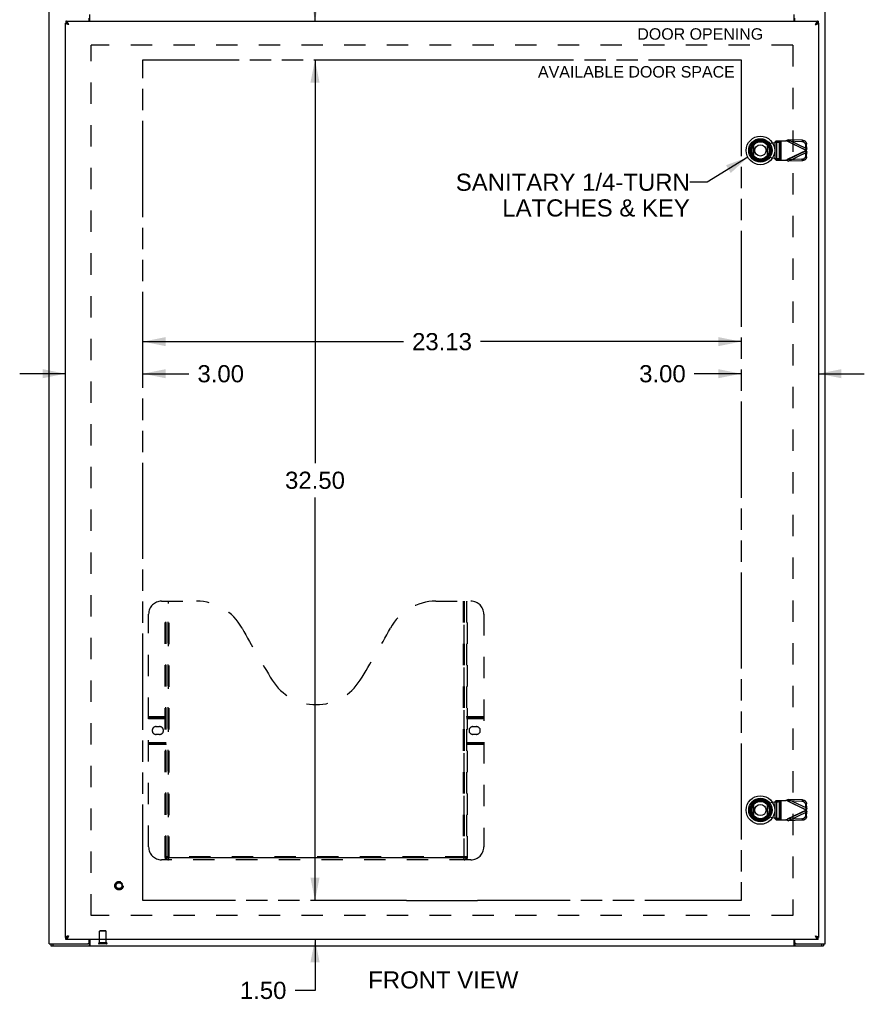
# Model space of a CAD drawing. Header units: inches. Extents: x 0 to 150, y 0 to 97.
# Tile 3 of 7: x 32 to 65, y 27 to 65. Entities that reach past the tile are written whole.
import ezdxf

# ---------------------------------------------------------------- set-up
doc = ezdxf.new("R2010")
doc.units = ezdxf.units.IN
doc.header["$LTSCALE"] = 8.257143
doc.header["$MEASUREMENT"] = 0
doc.linetypes.add('HIDDEN', pattern=[0.2, 0.1, -0.1])
doc.linetypes.add('PHANTOM', pattern=[0.8, 0.45, -0.05, 0.1, -0.05, 0.1, -0.05])
doc.layers.get('0').update_dxf_attribs({"linetype": 'CONTINUOUS'})
for name, color, linetype in [('02___PRT_ALL_AXES', 7, 'CONTINUOUS'), ('1-4_TURN_RH_OVER_16', 7, 'CONTINUOUS'), ('AVAILABLE_DOOR_SPACE', 7, 'CONTINUOUS'), ('DEFAULT_2', 8, 'HIDDEN'), ('DIMENSIONS', 7, 'CONTINUOUS')]:
    doc.layers.add(name, color=color, linetype=linetype)
doc.styles.get("Standard").update_dxf_attribs({"font": 'arial.ttf'})
doc.dimstyles.new('DIMSTYLE_1', dxfattribs={"dimtxt": 0.662338, "dimasz": 0.883117, "dimexe": 0.09, "dimexo": 0.07, "dimgap": 0.0375, "dimtad": 0, "dimtih": 1, "dimtoh": 1, "dimzin": 4, "dimdsep": 46, "dimtxsty": 'Standard', "dimblk": '_FILLED', "dimblk1": '_FILLED', "dimblk2": '_FILLED', "dimcen": 0.09, "dimazin": 1, "dimtfac": 1, "dimtofl": 0, "dimtmove": 0, "dimatfit": 3, "dimldrblk": '_FILLED', "dimfxl": 0, "dimtolj": 1, "dimtzin": 4, "dimarcsym": 0})
doc.dimstyles.get("Standard").update_dxf_attribs({"dimtxt": 0.750649, "dimasz": 0.883117, "dimexe": 0.09, "dimexo": 0.07, "dimgap": 0.09, "dimtad": 0, "dimtih": 1, "dimtoh": 1, "dimzin": 4, "dimdsep": 46, "dimtxsty": 'Standard', "dimblk": '_FILLED', "dimblk1": '_FILLED', "dimblk2": '_FILLED', "dimcen": 0.09, "dimazin": 1, "dimtp": 0.01, "dimtm": 0.01, "dimtfac": 1, "dimtofl": 0, "dimtmove": 0, "dimatfit": 3, "dimldrblk": '_FILLED', "dimfxl": 0, "dimtolj": 1, "dimtzin": 4, "dimarcsym": 0})

# ---------------------------------------------------------------- blocks, each defined once
blk = doc.blocks.new('_FILLED')
at = {"color": 0, "linetype": 'ByBlock'}
blk.add_solid([(0, 0), (-1, 0.2), (-1, -0.2)], dxfattribs=at)
blk = doc.blocks.new('*D17')
at = {"layer": 'DIMENSIONS', "color": 2, "linetype": 'Continuous'}
for p, q in [((43.276, 66.62), (42.602, 66.62)), ((43.276, 64.601), (43.276, 66.62)), ((43.276, 63.101), (43.276, 61.335))]:
    blk.add_line(p, q, dxfattribs=at)
at = {"layer": 'DIMENSIONS', "color": 2, "linetype": 'Continuous', "xscale": 0.8831168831, "yscale": 0.8831168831, "zscale": 0.8831168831}
for p, rotation in [((43.276, 64.601), 270), ((43.276, 63.101), 90)]:
    blk.add_blockref('_FILLED', p, dxfattribs=dict(at, rotation=rotation))
at = {"layer": 'DIMENSIONS', "color": 2, "linetype": 'Continuous', "insert": (42.271, 66.951), "char_height": 0.6623, "width": 1.79988, "attachment_point": 3, "line_spacing_factor": 0.9}
blk.add_mtext('1.50', dxfattribs=at)
blk = doc.blocks.new('*D18')
at = {"layer": 'DIMENSIONS', "color": 2, "linetype": 'Continuous'}
for p, q in [((43.276, 63.101), (43.276, 47.514)), ((43.276, 30.601), (43.276, 46.189))]:
    blk.add_line(p, q, dxfattribs=at)
at = {"layer": 'DIMENSIONS', "color": 2, "linetype": 'Continuous', "xscale": 0.8831168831, "yscale": 0.8831168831, "zscale": 0.8831168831}
for p, rotation in [((43.276, 63.101), 90), ((43.276, 30.601), 270)]:
    blk.add_blockref('_FILLED', p, dxfattribs=dict(at, rotation=rotation))
at = {"layer": 'DIMENSIONS', "color": 2, "linetype": 'Continuous', "insert": (43.276, 47.182), "char_height": 0.6623, "width": 2.31449, "attachment_point": 2, "line_spacing_factor": 0.9}
blk.add_mtext('32.50', dxfattribs=at)
blk = doc.blocks.new('*D19')
at = {"layer": 'DIMENSIONS', "color": 2, "linetype": 'Continuous'}
for p, q in [((43.276, 30.601), (43.276, 32.368)), ((43.276, 29.101), (43.276, 27.129)), ((43.276, 27.129), (42.503, 27.129))]:
    blk.add_line(p, q, dxfattribs=at)
at = {"layer": 'DIMENSIONS', "color": 2, "linetype": 'Continuous', "xscale": 0.8831168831, "yscale": 0.8831168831, "zscale": 0.8831168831}
for p, rotation in [((43.276, 30.601), 270), ((43.276, 29.101), 90)]:
    blk.add_blockref('_FILLED', p, dxfattribs=dict(at, rotation=rotation))
at = {"layer": 'DIMENSIONS', "color": 2, "linetype": 'Continuous', "insert": (42.172, 27.46), "char_height": 0.6623, "width": 1.79988, "attachment_point": 3, "line_spacing_factor": 0.9}
blk.add_mtext('1.50', dxfattribs=at)
blk = doc.blocks.new('*D20')
at = {"layer": 'DIMENSIONS', "color": 2, "linetype": 'Continuous'}
for p, q in [((36.623, 52.209), (46.697, 52.209)), ((59.748, 52.209), (49.674, 52.209))]:
    blk.add_line(p, q, dxfattribs=at)
at = {"layer": 'DIMENSIONS', "color": 2, "linetype": 'Continuous', "xscale": 0.8831168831, "yscale": 0.8831168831, "zscale": 0.8831168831, "rotation": 180}
blk.add_blockref('_FILLED', (36.623, 52.209), dxfattribs=at)
at = {"layer": 'DIMENSIONS', "color": 2, "linetype": 'Continuous', "xscale": 0.8831168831, "yscale": 0.8831168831, "zscale": 0.8831168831}
blk.add_blockref('_FILLED', (59.748, 52.209), dxfattribs=at)
at = {"layer": 'DIMENSIONS', "color": 2, "linetype": 'Continuous', "insert": (48.186, 52.54), "char_height": 0.6623, "width": 2.31449, "attachment_point": 2, "line_spacing_factor": 0.9}
blk.add_mtext('23.13', dxfattribs=at)
blk = doc.blocks.new('*D21')
at = {"layer": 'DIMENSIONS', "color": 2, "linetype": 'Continuous'}
for p, q in [((59.748, 50.969), (57.941, 50.969)), ((62.748, 50.969), (64.515, 50.969))]:
    blk.add_line(p, q, dxfattribs=at)
at = {"layer": 'DIMENSIONS', "color": 2, "linetype": 'Continuous', "xscale": 0.8831168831, "yscale": 0.8831168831, "zscale": 0.8831168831}
blk.add_blockref('_FILLED', (59.748, 50.969), dxfattribs=at)
at = {"layer": 'DIMENSIONS', "color": 2, "linetype": 'Continuous', "xscale": 0.8831168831, "yscale": 0.8831168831, "zscale": 0.8831168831, "rotation": 180}
blk.add_blockref('_FILLED', (62.748, 50.969), dxfattribs=at)
at = {"layer": 'DIMENSIONS', "color": 2, "linetype": 'Continuous', "insert": (57.61, 51.3), "char_height": 0.6623, "width": 1.79988, "attachment_point": 3, "line_spacing_factor": 0.9}
blk.add_mtext('3.00', dxfattribs=at)
blk = doc.blocks.new('*D22')
at = {"layer": 'DIMENSIONS', "color": 2, "linetype": 'Continuous'}
for p, q in [((33.623, 50.969), (31.857, 50.969)), ((36.623, 50.969), (38.399, 50.969))]:
    blk.add_line(p, q, dxfattribs=at)
at = {"layer": 'DIMENSIONS', "color": 2, "linetype": 'Continuous', "xscale": 0.8831168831, "yscale": 0.8831168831, "zscale": 0.8831168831}
blk.add_blockref('_FILLED', (33.623, 50.969), dxfattribs=at)
at = {"layer": 'DIMENSIONS', "color": 2, "linetype": 'Continuous', "xscale": 0.8831168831, "yscale": 0.8831168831, "zscale": 0.8831168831, "rotation": 180}
blk.add_blockref('_FILLED', (36.623, 50.969), dxfattribs=at)
at = {"layer": 'DIMENSIONS', "color": 2, "linetype": 'Continuous', "insert": (38.73, 51.3), "char_height": 0.6623, "width": 1.79988, "attachment_point": 1, "line_spacing_factor": 0.9}
blk.add_mtext('3.00', dxfattribs=at)

msp = doc.modelspace()

# ---------------------------------------------------------------- linework, layer by layer
at = {"color": 3, "linetype": 'Continuous'}
for p, q in [((32.998, 28.926), (32.998, 69.002)), ((62.998, 28.926), (62.998, 69.002)), ((34.548, 64.601), (34.548, 64.71)), ((34.575, 64.601), (34.575, 64.86)), ((61.796, 64.601), (61.796, 64.86)), ((61.823, 64.601), (61.823, 64.71)), ((33.623, 29.176), (33.623, 64.526)), ((33.636, 64.601), (62.735, 64.601)), ((62.613, 64.466), (62.631, 64.471)), ((62.748, 64.526), (62.748, 29.176)), ((62.735, 29.101), (33.636, 29.101)), ((33.758, 29.236), (33.741, 29.231)), ((34.548, 28.986), (34.548, 29.101)), ((34.575, 29.101), (34.575, 28.851)), ((61.796, 28.851), (61.796, 29.101)), ((61.823, 28.986), (61.823, 29.101)), ((32.998, 28.926), (34.488, 28.926)), ((33.061, 28.851), (62.935, 28.851)), ((61.883, 28.926), (62.998, 28.926))]:
    msp.add_line(p, q, dxfattribs=at)
at = {"color": 7, "linetype": 'Continuous'}
for p, q in [((33.623, 64.526), (33.636, 64.526)), ((33.636, 64.601), (33.636, 64.526)), ((62.735, 64.601), (62.735, 64.526)), ((62.748, 64.526), (62.735, 64.526)), ((60.242, 59.386), (60.242, 59.817)), ((60.754, 59.817), (60.754, 59.386)), ((60.242, 33.886), (60.242, 34.317)), ((60.754, 34.317), (60.754, 33.886)), ((33.623, 29.176), (33.636, 29.176)), ((33.636, 29.101), (33.636, 29.176)), ((62.613, 29.236), (62.624, 29.228)), ((62.748, 29.176), (62.735, 29.176)), ((62.735, 29.101), (62.735, 29.176)), ((33.061, 28.926), (33.061, 28.851)), ((33.141, 28.926), (33.141, 28.851)), ((34.545, 28.926), (34.488, 28.926)), ((34.545, 28.926), (34.545, 28.851)), ((61.883, 28.926), (61.826, 28.926)), ((61.826, 28.926), (61.826, 28.851)), ((62.855, 28.926), (62.855, 28.851)), ((62.935, 28.926), (62.935, 28.851))]:
    msp.add_line(p, q, dxfattribs=at)
at = {"color": 3, "linetype": 'Continuous'}
for points in [[(33.699, 64.484), (33.691, 64.486), (33.683, 64.489), (33.676, 64.491), (33.669, 64.494), (33.663, 64.496), (33.657, 64.499), (33.651, 64.501), (33.646, 64.504), (33.641, 64.506), (33.637, 64.509), (33.634, 64.511), (33.631, 64.514), (33.628, 64.516), (33.626, 64.519), (33.624, 64.521), (33.624, 64.524), (33.623, 64.526)], [(33.723, 64.526), (33.718, 64.534), (33.713, 64.541), (33.708, 64.548), (33.702, 64.555), (33.697, 64.562), (33.692, 64.568), (33.687, 64.573), (33.682, 64.579), (33.677, 64.583), (33.672, 64.587), (33.667, 64.591), (33.662, 64.594), (33.657, 64.597), (33.652, 64.599), (33.647, 64.6), (33.641, 64.601), (33.636, 64.601)], [(33.758, 64.466), (33.741, 64.471), (33.732, 64.474), (33.723, 64.476), (33.715, 64.479), (33.707, 64.481), (33.699, 64.484)], [(33.758, 64.466), (33.753, 64.475), (33.748, 64.484), (33.743, 64.493), (33.738, 64.501), (33.733, 64.51), (33.728, 64.518), (33.723, 64.526)], [(62.654, 64.534), (62.649, 64.526), (62.644, 64.518), (62.639, 64.51), (62.634, 64.501), (62.629, 64.493), (62.624, 64.484), (62.618, 64.475), (62.613, 64.466)], [(62.631, 64.471), (62.64, 64.474), (62.648, 64.476), (62.657, 64.479), (62.665, 64.481), (62.673, 64.484)], [(62.735, 64.601), (62.73, 64.601), (62.725, 64.6), (62.72, 64.599), (62.715, 64.597), (62.71, 64.594), (62.705, 64.591), (62.7, 64.587), (62.695, 64.583), (62.69, 64.579), (62.685, 64.573), (62.679, 64.568), (62.674, 64.562), (62.669, 64.555), (62.664, 64.548), (62.659, 64.541), (62.654, 64.534)], [(62.673, 64.484), (62.681, 64.486), (62.688, 64.489), (62.696, 64.491), (62.702, 64.494), (62.709, 64.496), (62.715, 64.499), (62.72, 64.501), (62.726, 64.504), (62.73, 64.506), (62.734, 64.509), (62.738, 64.511), (62.741, 64.514), (62.744, 64.516), (62.746, 64.519), (62.747, 64.521), (62.748, 64.524), (62.748, 64.526)], [(33.699, 29.219), (33.691, 29.216), (33.683, 29.214), (33.676, 29.211), (33.669, 29.209), (33.663, 29.206), (33.657, 29.204), (33.651, 29.201), (33.646, 29.199), (33.641, 29.196), (33.637, 29.194), (33.634, 29.191), (33.631, 29.189), (33.628, 29.186), (33.626, 29.184), (33.624, 29.181), (33.624, 29.179), (33.623, 29.176)], [(33.636, 29.101), (33.641, 29.102), (33.647, 29.102), (33.652, 29.104), (33.657, 29.106), (33.662, 29.108), (33.667, 29.112), (33.672, 29.115), (33.677, 29.119), (33.682, 29.124), (33.687, 29.129), (33.692, 29.135), (33.697, 29.141), (33.702, 29.147), (33.708, 29.154), (33.713, 29.161), (33.718, 29.169)], [(33.741, 29.231), (33.732, 29.229), (33.723, 29.226), (33.715, 29.224), (33.707, 29.221), (33.699, 29.219)], [(33.718, 29.169), (33.723, 29.177), (33.728, 29.185), (33.733, 29.193), (33.738, 29.201), (33.743, 29.21), (33.748, 29.219), (33.753, 29.227), (33.758, 29.236)], [(62.613, 29.236), (62.631, 29.231), (62.64, 29.229), (62.648, 29.226), (62.657, 29.224), (62.665, 29.221), (62.673, 29.219)], [(62.613, 29.236), (62.618, 29.227), (62.624, 29.219), (62.629, 29.21), (62.634, 29.201), (62.639, 29.193), (62.644, 29.185), (62.649, 29.177)], [(62.649, 29.177), (62.654, 29.169), (62.659, 29.161), (62.664, 29.154), (62.669, 29.147), (62.674, 29.141), (62.679, 29.135), (62.685, 29.129), (62.69, 29.124), (62.695, 29.119), (62.7, 29.115), (62.705, 29.112), (62.71, 29.108), (62.715, 29.106), (62.72, 29.104), (62.725, 29.102), (62.73, 29.102), (62.735, 29.101)], [(62.673, 29.219), (62.681, 29.216), (62.688, 29.214), (62.696, 29.211), (62.702, 29.209), (62.709, 29.206), (62.715, 29.204), (62.72, 29.201), (62.726, 29.199), (62.73, 29.196), (62.734, 29.194), (62.738, 29.191), (62.741, 29.189), (62.744, 29.186), (62.746, 29.184), (62.747, 29.181), (62.748, 29.179), (62.748, 29.176)], [(34.566, 28.878), (34.564, 28.873), (34.563, 28.87), (34.562, 28.868), (34.561, 28.866), (34.56, 28.864), (34.559, 28.862), (34.558, 28.86), (34.556, 28.858), (34.555, 28.857), (34.554, 28.855), (34.553, 28.854), (34.552, 28.853), (34.55, 28.853), (34.549, 28.852), (34.548, 28.852), (34.547, 28.851), (34.545, 28.851)], [(34.575, 28.894), (34.574, 28.893), (34.573, 28.892), (34.572, 28.89), (34.571, 28.888), (34.57, 28.885), (34.568, 28.883), (34.567, 28.88), (34.566, 28.878)], [(61.796, 28.894), (61.797, 28.893), (61.799, 28.892), (61.8, 28.89), (61.801, 28.888), (61.802, 28.885), (61.803, 28.883), (61.804, 28.88), (61.805, 28.878), (61.808, 28.873)], [(61.808, 28.873), (61.809, 28.87), (61.81, 28.868), (61.811, 28.866), (61.812, 28.864), (61.813, 28.862), (61.814, 28.86), (61.815, 28.858), (61.817, 28.857), (61.818, 28.855), (61.819, 28.854), (61.82, 28.853), (61.821, 28.853), (61.823, 28.852), (61.824, 28.852), (61.825, 28.851), (61.826, 28.851)]]:
    msp.add_lwpolyline(points, dxfattribs=at)
at = {"color": 7, "linetype": 'Continuous'}
for points in [[(33.702, 64.506), (33.697, 64.509), (33.692, 64.511), (33.687, 64.514), (33.682, 64.516), (33.677, 64.518), (33.672, 64.52), (33.667, 64.522), (33.662, 64.523), (33.657, 64.524), (33.652, 64.525), (33.647, 64.526), (33.641, 64.526), (33.636, 64.526)], [(33.713, 64.5), (33.708, 64.503), (33.702, 64.506)], [(33.758, 64.466), (33.753, 64.47), (33.748, 64.473), (33.743, 64.476), (33.738, 64.48), (33.733, 64.483), (33.728, 64.486), (33.724, 64.49), (33.72, 64.493), (33.716, 64.496), (33.712, 64.5), (33.712, 64.5)], [(33.758, 64.466), (33.753, 64.47), (33.748, 64.474), (33.743, 64.478), (33.738, 64.482), (33.733, 64.486), (33.728, 64.489), (33.723, 64.493), (33.718, 64.496), (33.713, 64.5)], [(62.664, 64.503), (62.659, 64.5), (62.654, 64.496), (62.649, 64.493), (62.644, 64.489), (62.639, 64.486), (62.634, 64.482), (62.629, 64.478), (62.624, 64.474), (62.613, 64.466)], [(62.613, 64.466), (62.619, 64.47), (62.624, 64.473), (62.629, 64.476), (62.634, 64.48), (62.639, 64.483), (62.643, 64.486), (62.648, 64.49), (62.652, 64.493), (62.656, 64.496), (62.659, 64.5), (62.66, 64.5)], [(62.674, 64.509), (62.669, 64.506), (62.664, 64.503)], [(62.735, 64.526), (62.73, 64.526), (62.725, 64.526), (62.72, 64.525), (62.715, 64.524), (62.71, 64.523), (62.705, 64.522), (62.7, 64.52), (62.695, 64.518), (62.69, 64.516), (62.685, 64.514), (62.679, 64.511), (62.674, 64.509)], [(33.636, 29.176), (33.641, 29.176), (33.647, 29.177), (33.652, 29.177), (33.657, 29.178), (33.662, 29.179), (33.667, 29.181), (33.672, 29.182), (33.677, 29.184), (33.682, 29.186), (33.687, 29.189), (33.692, 29.191), (33.697, 29.194)], [(33.697, 29.194), (33.702, 29.197), (33.708, 29.2)], [(33.708, 29.2), (33.713, 29.203), (33.718, 29.206), (33.723, 29.21), (33.728, 29.213), (33.733, 29.217), (33.738, 29.221), (33.743, 29.225), (33.748, 29.228), (33.758, 29.236)], [(33.758, 29.236), (33.753, 29.233), (33.748, 29.23), (33.743, 29.226), (33.738, 29.223), (33.733, 29.22), (33.728, 29.216), (33.724, 29.213), (33.72, 29.21), (33.716, 29.206), (33.712, 29.203), (33.712, 29.203)], [(34.558, 28.937), (34.556, 28.934), (34.555, 28.933), (34.554, 28.931), (34.553, 28.93), (34.552, 28.929), (34.55, 28.928), (34.549, 28.927), (34.548, 28.927), (34.547, 28.927), (34.546, 28.926), (34.545, 28.926)], [(34.575, 28.947), (34.574, 28.947), (34.573, 28.947), (34.572, 28.947), (34.57, 28.947), (34.569, 28.947), (34.568, 28.946), (34.567, 28.946), (34.566, 28.945), (34.565, 28.945), (34.564, 28.944), (34.563, 28.943), (34.562, 28.942), (34.561, 28.94), (34.56, 28.939), (34.559, 28.938), (34.558, 28.937)], [(61.796, 28.947), (61.798, 28.947), (61.799, 28.947), (61.8, 28.947), (61.801, 28.947), (61.802, 28.947), (61.803, 28.946), (61.805, 28.946), (61.806, 28.945), (61.807, 28.945), (61.808, 28.944), (61.809, 28.943), (61.81, 28.942), (61.811, 28.94), (61.812, 28.939), (61.813, 28.938), (61.814, 28.937), (61.816, 28.934)], [(61.816, 28.934), (61.817, 28.933), (61.818, 28.931), (61.819, 28.93), (61.82, 28.929), (61.821, 28.928), (61.822, 28.927), (61.823, 28.927), (61.824, 28.927), (61.825, 28.926), (61.826, 28.926)], [(62.613, 29.236), (62.619, 29.233), (62.624, 29.23), (62.629, 29.226), (62.634, 29.223), (62.639, 29.22), (62.643, 29.216), (62.648, 29.213), (62.652, 29.21), (62.656, 29.206), (62.659, 29.203), (62.66, 29.203)], [(62.624, 29.228), (62.629, 29.225), (62.634, 29.221), (62.639, 29.217), (62.644, 29.213), (62.649, 29.21), (62.654, 29.206), (62.659, 29.203)], [(62.659, 29.203), (62.664, 29.2), (62.669, 29.197)], [(62.669, 29.197), (62.674, 29.194), (62.679, 29.191), (62.685, 29.189), (62.69, 29.186), (62.695, 29.184), (62.7, 29.182), (62.705, 29.181), (62.71, 29.179), (62.715, 29.178), (62.72, 29.177), (62.725, 29.177), (62.73, 29.176), (62.735, 29.176)]]:
    msp.add_lwpolyline(points, dxfattribs=at)
for centre, radius in [((60.498, 59.601), 0.551), ((60.498, 59.601), 0.453), ((60.498, 59.601), 0.413), ((60.498, 59.601), 0.384), ((60.498, 59.601), 0.374), ((60.498, 59.601), 0.335), ((60.498, 59.601), 0.217), ((60.498, 34.101), 0.551), ((60.498, 34.101), 0.453), ((60.498, 34.101), 0.413), ((60.498, 34.101), 0.384), ((60.498, 34.101), 0.374), ((60.498, 34.101), 0.335), ((60.498, 34.101), 0.217)]:
    msp.add_circle(centre, radius, dxfattribs=at)
at = {"color": 3, "linetype": 'Continuous'}
for centre, start, end in [((34.488, 28.986), 270, 360), ((61.883, 28.986), 180, 270)]:
    msp.add_arc(centre, 0.06, start, end, dxfattribs=at)
at = {"layer": '02___PRT_ALL_AXES', "color": 8, "linetype": 'HIDDEN'}
for p, q in [((34.949, 28.969), (34.949, 29.416)), ((35.197, 28.969), (35.197, 29.416)), ((35.197, 28.969), (34.949, 28.969))]:
    msp.add_line(p, q, dxfattribs=at)
msp.add_circle((35.698, 31.176), 0.124, dxfattribs=at)
at = {"layer": 'AVAILABLE_DOOR_SPACE', "color": 40, "linetype": 'PHANTOM'}
for p, q in [((36.623, 30.601), (36.623, 63.101)), ((36.623, 63.101), (46.811, 63.101)), ((46.811, 63.101), (46.811, 63.1)), ((46.811, 63.1), (49.561, 63.1)), ((49.561, 63.1), (49.561, 63.101)), ((49.561, 63.101), (59.748, 63.101)), ((59.748, 63.101), (59.748, 30.601)), ((46.811, 30.601), (36.623, 30.601)), ((46.811, 30.602), (49.561, 30.602)), ((46.811, 30.601), (46.811, 30.602)), ((49.561, 30.601), (49.561, 30.602)), ((59.748, 30.601), (49.561, 30.601))]:
    msp.add_line(p, q, dxfattribs=at)
at = {"layer": 'DEFAULT_2', "color": 8, "linetype": 'HIDDEN'}
for p, q in [((34.623, 30.026), (34.623, 63.676)), ((61.746, 63.676), (34.625, 63.676)), ((61.748, 63.676), (61.748, 30.026)), ((60.56, 59.929), (60.855, 59.875)), ((60.855, 59.875), (61.051, 59.913)), ((61.051, 59.913), (61.086, 59.915)), ((61.051, 59.913), (61.051, 59.286)), ((61.11, 59.973), (61.071, 59.931)), ((61.071, 59.931), (61.226, 59.931)), ((61.071, 59.267), (61.071, 59.931)), ((61.11, 59.973), (61.485, 59.973)), ((61.113, 59.973), (61.113, 59.225)), ((61.226, 59.931), (61.265, 59.973)), ((61.226, 59.931), (61.226, 59.267)), ((61.268, 59.225), (61.268, 59.973)), ((61.288, 59.973), (61.288, 59.225)), ((62.272, 59.599), (61.485, 59.973)), ((61.542, 59.955), (61.569, 60.011)), ((62.097, 59.936), (61.542, 59.955)), ((61.542, 59.955), (62.263, 59.612)), ((62.124, 59.993), (61.569, 60.011)), ((62.29, 59.669), (61.569, 60.011)), ((62.124, 59.993), (62.097, 59.936)), ((62.257, 59.785), (62.284, 59.841)), ((62.263, 59.612), (62.257, 59.785)), ((62.29, 59.669), (62.284, 59.841)), ((62.272, 59.599), (61.485, 59.225)), ((62.263, 59.586), (61.542, 59.244)), ((61.569, 59.187), (62.29, 59.53)), ((62.257, 59.414), (62.263, 59.586)), ((62.284, 59.357), (62.257, 59.414)), ((62.29, 59.669), (62.263, 59.612)), ((62.263, 59.586), (62.29, 59.53)), ((62.278, 59.623), (62.272, 59.599)), ((62.284, 59.357), (62.29, 59.53)), ((60.855, 59.324), (60.56, 59.27)), ((61.051, 59.286), (60.855, 59.324)), ((61.226, 59.267), (61.071, 59.267)), ((61.071, 59.267), (61.11, 59.225)), ((61.11, 59.225), (61.485, 59.225)), ((61.265, 59.225), (61.226, 59.267)), ((62.097, 59.262), (61.542, 59.244)), ((61.569, 59.187), (61.542, 59.244)), ((62.124, 59.205), (61.569, 59.187)), ((62.097, 59.262), (62.124, 59.205)), ((37.343, 42.176), (38.698, 42.176)), ((37.478, 32.266), (37.478, 42.176)), ((37.508, 32.296), (37.508, 42.176)), ((37.518, 32.266), (37.518, 42.176)), ((37.598, 32.296), (37.598, 42.176)), ((37.608, 32.176), (37.608, 42.176)), ((37.638, 32.256), (37.638, 42.176)), ((47.948, 42.176), (49.303, 42.176)), ((49.008, 42.176), (49.008, 32.256)), ((49.038, 32.176), (49.038, 42.176)), ((49.048, 42.176), (49.048, 32.296)), ((49.128, 42.176), (49.128, 32.266)), ((49.138, 42.176), (49.138, 32.296)), ((49.168, 32.266), (49.168, 42.176)), ((36.843, 32.676), (36.843, 41.676)), ((49.803, 41.676), (49.803, 32.676)), ((36.843, 37.716), (37.518, 37.716)), ((49.128, 37.716), (49.803, 37.716)), ((36.843, 37.676), (37.478, 37.676)), ((36.843, 37.636), (37.518, 37.636)), ((37.13, 37.326), (37.267, 37.326)), ((49.128, 37.636), (49.803, 37.636)), ((49.168, 37.676), (49.803, 37.676)), ((49.38, 37.326), (49.517, 37.326)), ((37.267, 37.026), (37.13, 37.026)), ((49.517, 37.026), (49.38, 37.026)), ((36.843, 36.716), (37.518, 36.716)), ((37.478, 36.676), (36.843, 36.676)), ((37.518, 36.636), (36.843, 36.636)), ((49.128, 36.716), (49.803, 36.716)), ((49.803, 36.636), (49.128, 36.636)), ((49.803, 36.676), (49.168, 36.676)), ((60.56, 34.429), (60.855, 34.375)), ((60.855, 34.375), (61.051, 34.413)), ((61.051, 34.413), (61.086, 34.415)), ((61.051, 34.413), (61.051, 33.786)), ((61.11, 34.473), (61.071, 34.431)), ((61.071, 34.431), (61.226, 34.431)), ((61.071, 33.767), (61.071, 34.431)), ((61.11, 34.473), (61.485, 34.473)), ((61.113, 34.473), (61.113, 33.725)), ((61.226, 34.431), (61.265, 34.473)), ((61.226, 34.431), (61.226, 33.767)), ((61.268, 33.725), (61.268, 34.473)), ((61.288, 34.473), (61.288, 33.725)), ((62.272, 34.099), (61.485, 34.473)), ((61.542, 34.455), (61.569, 34.511)), ((62.097, 34.436), (61.542, 34.455)), ((61.542, 34.455), (62.263, 34.112)), ((62.124, 34.493), (61.569, 34.511)), ((62.29, 34.169), (61.569, 34.511)), ((62.124, 34.493), (62.097, 34.436)), ((62.257, 34.285), (62.284, 34.341)), ((62.263, 34.112), (62.257, 34.285)), ((62.29, 34.169), (62.284, 34.341)), ((62.272, 34.099), (61.485, 33.725)), ((62.263, 34.086), (61.542, 33.744)), ((61.569, 33.687), (62.29, 34.03)), ((62.257, 33.914), (62.263, 34.086)), ((62.284, 33.857), (62.257, 33.914)), ((62.29, 34.169), (62.263, 34.112)), ((62.263, 34.086), (62.29, 34.03)), ((62.278, 34.123), (62.272, 34.099)), ((62.284, 33.857), (62.29, 34.03)), ((60.855, 33.824), (60.56, 33.77)), ((61.051, 33.786), (60.855, 33.824)), ((61.226, 33.767), (61.071, 33.767)), ((61.071, 33.767), (61.11, 33.725)), ((61.11, 33.725), (61.485, 33.725)), ((61.265, 33.725), (61.226, 33.767)), ((62.097, 33.762), (61.542, 33.744)), ((61.569, 33.687), (61.542, 33.744)), ((62.124, 33.705), (61.569, 33.687)), ((62.097, 33.762), (62.124, 33.705)), ((49.303, 32.176), (37.343, 32.176)), ((37.478, 32.266), (49.168, 32.266)), ((49.138, 32.296), (37.508, 32.296)), ((49.045, 32.256), (37.602, 32.256)), ((61.746, 30.026), (34.625, 30.026)), ((35.197, 29.416), (34.949, 29.416)), ((35.187, 29.426), (34.959, 29.426)), ((35.215, 28.969), (34.931, 28.969)), ((35.215, 28.926), (34.931, 28.926))]:
    msp.add_line(p, q, dxfattribs=at)
for points in [[(61.071, 59.931), (61.07, 59.929), (61.068, 59.927), (61.067, 59.924), (61.064, 59.922), (61.061, 59.92), (61.058, 59.917), (61.055, 59.915), (61.051, 59.913)], [(61.086, 59.915), (61.103, 59.917), (61.12, 59.918), (61.136, 59.919), (61.151, 59.921), (61.165, 59.922), (61.178, 59.923), (61.19, 59.925), (61.2, 59.926), (61.209, 59.927), (61.216, 59.929), (61.222, 59.93), (61.226, 59.931)], [(61.485, 59.973), (61.499, 59.98), (61.513, 59.987), (61.527, 59.993), (61.541, 59.999), (61.555, 60.005), (61.569, 60.011)], [(61.542, 59.955), (61.533, 59.958), (61.523, 59.961), (61.514, 59.964), (61.504, 59.967), (61.485, 59.973)], [(62.257, 59.785), (62.256, 59.799), (62.253, 59.813), (62.249, 59.827), (62.243, 59.841), (62.236, 59.854), (62.228, 59.867), (62.219, 59.879), (62.208, 59.89), (62.197, 59.9), (62.184, 59.909), (62.171, 59.917), (62.157, 59.923), (62.142, 59.929), (62.127, 59.933), (62.112, 59.935), (62.097, 59.936)], [(62.124, 59.993), (62.139, 59.992), (62.154, 59.989), (62.169, 59.985), (62.184, 59.98), (62.198, 59.973), (62.211, 59.966), (62.223, 59.957), (62.235, 59.947), (62.246, 59.936), (62.255, 59.924), (62.263, 59.911), (62.27, 59.898), (62.276, 59.884), (62.28, 59.87), (62.283, 59.856), (62.284, 59.841)], [(62.097, 59.262), (62.112, 59.263), (62.127, 59.266), (62.142, 59.27), (62.157, 59.275), (62.171, 59.282), (62.184, 59.29), (62.197, 59.299), (62.208, 59.309), (62.219, 59.32), (62.228, 59.332), (62.236, 59.344), (62.243, 59.357), (62.249, 59.371), (62.253, 59.385), (62.256, 59.4), (62.257, 59.414)], [(62.268, 59.606), (62.266, 59.608), (62.265, 59.61), (62.263, 59.612)], [(62.263, 59.586), (62.265, 59.588), (62.266, 59.591), (62.268, 59.593), (62.269, 59.595), (62.272, 59.599)], [(62.272, 59.599), (62.27, 59.601), (62.268, 59.606)], [(62.272, 59.599), (62.278, 59.576), (62.281, 59.564), (62.284, 59.552), (62.287, 59.541), (62.29, 59.53)], [(62.29, 59.669), (62.287, 59.658), (62.284, 59.646), (62.281, 59.635), (62.278, 59.623)], [(61.226, 59.267), (61.222, 59.269), (61.216, 59.27), (61.209, 59.271), (61.2, 59.273), (61.19, 59.274), (61.178, 59.275), (61.165, 59.277), (61.151, 59.278), (61.136, 59.279), (61.12, 59.281), (61.103, 59.282), (61.086, 59.283), (61.051, 59.286)], [(61.071, 59.267), (61.07, 59.269), (61.069, 59.272), (61.067, 59.274), (61.064, 59.276), (61.061, 59.279), (61.058, 59.281), (61.055, 59.284), (61.051, 59.286)], [(61.485, 59.225), (61.494, 59.228), (61.514, 59.235)], [(61.569, 59.187), (61.555, 59.193), (61.541, 59.199), (61.527, 59.206), (61.513, 59.212), (61.499, 59.219), (61.485, 59.225)], [(61.514, 59.235), (61.523, 59.238), (61.533, 59.241), (61.542, 59.244)], [(62.284, 59.357), (62.283, 59.343), (62.28, 59.329), (62.276, 59.314), (62.27, 59.301), (62.263, 59.287), (62.255, 59.275), (62.246, 59.263), (62.235, 59.252), (62.223, 59.242), (62.211, 59.233), (62.198, 59.225), (62.184, 59.219), (62.169, 59.213), (62.154, 59.209), (62.139, 59.207), (62.124, 59.205)], [(61.071, 34.431), (61.07, 34.429), (61.068, 34.427), (61.067, 34.424), (61.064, 34.422), (61.061, 34.42), (61.058, 34.417), (61.055, 34.415), (61.051, 34.413)], [(61.086, 34.415), (61.103, 34.417), (61.12, 34.418), (61.136, 34.419), (61.151, 34.421), (61.165, 34.422), (61.178, 34.423), (61.19, 34.425), (61.2, 34.426), (61.209, 34.427), (61.216, 34.429), (61.222, 34.43), (61.226, 34.431)], [(61.485, 34.473), (61.499, 34.48), (61.513, 34.487), (61.527, 34.493), (61.541, 34.499), (61.555, 34.505), (61.569, 34.511)], [(61.542, 34.455), (61.533, 34.458), (61.523, 34.461), (61.514, 34.464), (61.504, 34.467), (61.485, 34.473)], [(62.257, 34.285), (62.256, 34.299), (62.253, 34.313), (62.249, 34.327), (62.243, 34.341), (62.236, 34.354), (62.228, 34.367), (62.219, 34.379), (62.208, 34.39), (62.197, 34.4), (62.184, 34.409), (62.171, 34.417), (62.157, 34.423), (62.142, 34.429), (62.127, 34.433), (62.112, 34.435), (62.097, 34.436)], [(62.124, 34.493), (62.139, 34.492), (62.154, 34.489), (62.169, 34.485), (62.184, 34.48), (62.198, 34.473), (62.211, 34.466), (62.223, 34.457), (62.235, 34.447), (62.246, 34.436), (62.255, 34.424), (62.263, 34.411), (62.27, 34.398), (62.276, 34.384), (62.28, 34.37), (62.283, 34.356), (62.284, 34.341)], [(62.097, 33.762), (62.112, 33.763), (62.127, 33.766), (62.142, 33.77), (62.157, 33.775), (62.171, 33.782), (62.184, 33.79), (62.197, 33.799), (62.208, 33.809), (62.219, 33.82), (62.228, 33.832), (62.236, 33.844), (62.243, 33.857), (62.249, 33.871), (62.253, 33.885), (62.256, 33.9), (62.257, 33.914)], [(62.268, 34.106), (62.266, 34.108), (62.265, 34.11), (62.263, 34.112)], [(62.263, 34.086), (62.265, 34.088), (62.266, 34.091), (62.268, 34.093), (62.269, 34.095), (62.272, 34.099)], [(62.272, 34.099), (62.27, 34.101), (62.268, 34.106)], [(62.272, 34.099), (62.278, 34.076), (62.281, 34.064), (62.284, 34.052), (62.287, 34.041), (62.29, 34.03)], [(62.29, 34.169), (62.287, 34.158), (62.284, 34.146), (62.281, 34.135), (62.278, 34.123)], [(61.226, 33.767), (61.222, 33.769), (61.216, 33.77), (61.209, 33.771), (61.2, 33.773), (61.19, 33.774), (61.178, 33.775), (61.165, 33.777), (61.151, 33.778), (61.136, 33.779), (61.12, 33.781), (61.103, 33.782), (61.086, 33.783), (61.051, 33.786)], [(61.071, 33.767), (61.07, 33.769), (61.069, 33.772), (61.067, 33.774), (61.064, 33.776), (61.061, 33.779), (61.058, 33.781), (61.055, 33.784), (61.051, 33.786)], [(61.485, 33.725), (61.494, 33.728), (61.514, 33.735)], [(61.569, 33.687), (61.555, 33.693), (61.541, 33.699), (61.527, 33.706), (61.513, 33.712), (61.499, 33.719), (61.485, 33.725)], [(61.514, 33.735), (61.523, 33.738), (61.533, 33.741), (61.542, 33.744)], [(62.284, 33.857), (62.283, 33.843), (62.28, 33.829), (62.276, 33.814), (62.27, 33.801), (62.263, 33.787), (62.255, 33.775), (62.246, 33.763), (62.235, 33.752), (62.223, 33.742), (62.211, 33.733), (62.198, 33.725), (62.184, 33.719), (62.169, 33.713), (62.154, 33.709), (62.139, 33.707), (62.124, 33.705)], [(37.508, 32.296), (37.524, 32.285), (37.54, 32.276), (37.556, 32.268), (37.572, 32.262), (37.587, 32.258), (37.602, 32.256)], [(49.045, 32.256), (49.06, 32.258), (49.075, 32.262), (49.09, 32.268), (49.106, 32.276), (49.122, 32.285), (49.138, 32.296)]]:
    msp.add_lwpolyline(points, dxfattribs=at)
for radius in [0.164, 0.142, 0.124, 0.114]:
    msp.add_circle((35.698, 31.176), radius, dxfattribs=at)
for centre, radius, start, end in [((60.5, 59.599), 0.335, 79.673, 280.327), ((37.343, 41.676), 0.5, 90, 180), ((38.698, 40.176), 2, 28.4813, 90), ((47.948, 40.176), 2, 90, 151.5187), ((49.303, 41.676), 0.5, 0, 90), ((75.006, 59.875), 39.307, 208.4813, 211.8705), ((11.64, 59.875), 39.307, 328.1295, 331.5187), ((43.323, 40.176), 2, 211.8705, 328.1295), ((37.478, 37.716), 0.04, 270, 360), ((49.168, 37.716), 0.04, 180, 270), ((37.13, 37.176), 0.15, 90, 270), ((37.267, 37.176), 0.15, 270, 90), ((49.38, 37.176), 0.15, 90, 270), ((49.517, 37.176), 0.15, 270, 90), ((37.478, 36.636), 0.04, 0, 90), ((49.168, 36.636), 0.04, 90, 180), ((60.5, 34.099), 0.335, 79.673, 280.327), ((37.343, 32.676), 0.5, 180, 270), ((49.303, 32.676), 0.5, 270, 360), ((37.608, 32.266), 0.13, 180, 223.8131), ((37.608, 32.266), 0.09, 180, 270), ((37.638, 32.296), 0.04, 180, 270), ((49.008, 32.296), 0.04, 270, 360), ((49.038, 32.266), 0.09, 270, 360), ((49.038, 32.266), 0.13, 316.1869, 360), ((34.959, 29.416), 0.01, 90, 180), ((35.187, 29.416), 0.01, 0, 90), ((34.931, 28.948), 0.0215, 90, 270), ((35.215, 28.948), 0.0215, 270, 90)]:
    msp.add_arc(centre, radius, start, end, dxfattribs=at)

# ---------------------------------------------------------------- texts
at = {"layer": '1-4_TURN_RH_OVER_16', "color": 2, "linetype": 'Continuous', "insert": (57.767, 58.703), "char_height": 0.66234, "width": 9.03143, "attachment_point": 3, "line_spacing_factor": 0.9}
msp.add_mtext('SANITARY 1/4-TURN\\PLATCHES & KEY', dxfattribs=at)
at = {"layer": 'DIMENSIONS', "color": 2, "linetype": 'Continuous', "attachment_point": 2, "line_spacing_factor": 0.9}
for s, insert, char_height, width in [('DOOR OPENING', (58.171, 64.324), 0.44156, 4.85878), ('AVAILABLE DOOR SPACE', (55.702, 62.861), 0.44156, 7.59513), ('FRONT VIEW', (48.236, 27.865), 0.6623, 5.79607)]:
    msp.add_mtext(s, dxfattribs=dict(at, insert=insert, char_height=char_height, width=width))

# ---------------------------------------------------------------- dimensions: what is measured, and where the dimension line sits
at = {"layer": 'DIMENSIONS', "color": 2, "linetype": 'Continuous'}
for base, p1, p2, angle, picture, middle in [((43.276, 64.601), (36.623, 63.101), (33.636, 64.601), 90, '*D17', (41.399, 66.616)), ((33.623, 50.969), (36.623, 63.101), (33.623, 64.526), 180, '*D22', (39.629, 50.966)), ((43.276, 63.101), (46.811, 30.601), (46.811, 63.101), 90, '*D18', (43.275, 46.848)), ((43.276, 29.101), (36.623, 30.601), (33.636, 29.101), 270, '*D19', (41.301, 27.125))]:
    dim = msp.add_linear_dim(base=base, p1=p1, p2=p2, angle=angle, dimstyle='DIMSTYLE_1', dxfattribs=at)
    dim.commit()
    dim.dimension.update_dxf_attribs({"geometry": picture, "text_midpoint": middle, "dimtype": 160})
for base, p1, p2, picture, middle in [((59.748344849, 52.209067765), (36.623344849, 63.101273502), (59.748344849, 63.101273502), '*D20', (48.17705239, 52.205375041)), ((62.748, 50.969), (59.748, 63.101), (62.748, 29.176), '*D21', (56.709, 50.966))]:
    dim = msp.add_linear_dim(base=base, p1=p1, p2=p2, dimstyle='DIMSTYLE_1', dxfattribs=at)
    dim.commit()
    dim.dimension.update_dxf_attribs({"geometry": picture, "text_midpoint": middle, "dimtype": 160})

# ---------------------------------------------------------------- leaders
at = {"layer": '1-4_TURN_RH_OVER_16', "color": 2, "linetype": 'Continuous', "annotation_type": 0, "has_hookline": 1, "hookline_direction": 1, "text_width": 8.931}
msp.add_leader([(60.013, 59.34), (58.434, 58.372), (57.767, 58.372)], dimstyle='Standard', override={"dimtad": 0}, dxfattribs=at)

doc.saveas('drawing.dxf')
